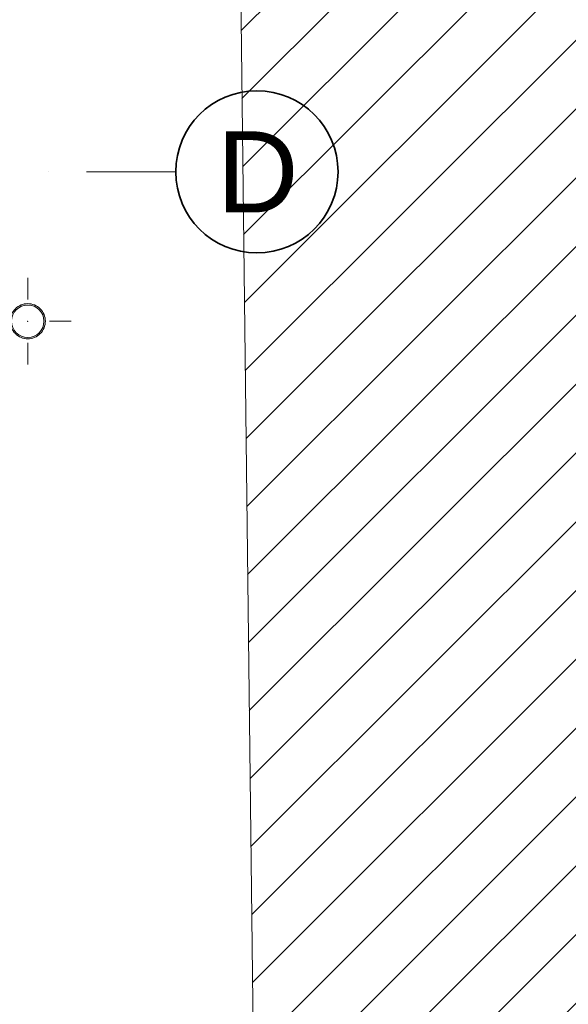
# Model space of a CAD drawing. Header units: millimetres. Extents: x -1465 to 393277, y -3788 to 454312.
# Tile 243 of 256: x 39250 to 41278, y 85049 to 88692. Entities that reach past the tile are written whole.
import ezdxf

# ---------------------------------------------------------------- set-up
doc = ezdxf.new("R2010")
doc.units = ezdxf.units.MM
doc.linetypes.add('Kropki i Kreski', pattern=[6.702778, 3.527778, -1.763889, 0, -1.411111])
doc.layers.add('Instalacje - Wod_Kan', color=8, linetype='Continuous')
doc.layers.add('Konstrukcja - Siatka mod', color=8, linetype='Continuous')
doc.styles.add('STYL_AUTOMATYCZNY_1', font='ARIALN.TTF')

msp = doc.modelspace()

# ---------------------------------------------------------------- hatches: boundary and pattern name
at = {"linetype": 'Continuous', "lineweight": 15}
h = msp.add_hatch(dxfattribs=at)
h.set_pattern_fill('Bloczki_ceramiczne_0006', color=8, style=0, pattern_type=2)
h.set_pattern_definition([(45, (-218848.59, 364306.62), (-127.27922, 127.27922), [])])
h.paths.add_polyline_path([(40038.8, 91183.9), (40229, 75195.6), (40369.9, 74998.5), (42991.9, 74992.5), (42991.9, 91167.6)])
at = {"layer": 'Instalacje - Wod_Kan', "linetype": 'Continuous', "lineweight": 13}
h = msp.add_hatch(color=8, dxfattribs=at)
h.paths.add_polyline_path([(39280, 87641.3, 0.414214), (39215, 87576.3, 0.414214), (39280, 87511.3, 0.414214), (39345, 87576.3, 0.414214)])
h.paths.add_polyline_path([(39280, 87636.3, -1), (39280, 87516.3, -1)], flags=0)

# ---------------------------------------------------------------- linework, layer by layer
at = {"color": 8, "linetype": 'Continuous', "lineweight": 13, "ltscale": 100, "flags": 128}
msp.add_lwpolyline([(40038.8, 91183.9), (40229, 75195.6), (40369.9, 74998.5), (42991.9, 74992.5), (42991.9, 91167.6)], close=True, dxfattribs=at)
at = {"layer": 'Instalacje - Wod_Kan', "color": 8, "linetype": 'Continuous', "lineweight": 0, "ltscale": 100}
for p, q in [((39280, 87656.3), (39280, 87736.3)), ((39360, 87576.3), (39440, 87576.3)), ((39280, 87496.3), (39280, 87416.3))]:
    msp.add_line(p, q, dxfattribs=at)
at = {"layer": 'Instalacje - Wod_Kan', "color": 8, "linetype": 'Continuous', "lineweight": 20, "ltscale": 100, "flags": 128}
for points in [[(39280, 87641.3, 0.414214), (39215, 87576.3, 0.414214), (39280, 87511.3, 0.414214), (39345, 87576.3, 0.414214)], [(39280, 87636.3, -1), (39280, 87516.3, -1)]]:
    msp.add_lwpolyline(points, format="xyb", close=True, dxfattribs=at)
at = {"layer": 'Instalacje - Wod_Kan', "color": 8, "linetype": 'Continuous', "lineweight": 0, "ltscale": 100}
msp.add_point((39280, 87576.3), dxfattribs=at)
at = {"layer": 'Konstrukcja - Siatka mod', "color": 8, "linetype": 'Kropki i Kreski', "lineweight": 13, "ltscale": 100}
msp.add_line((38827, 88128.9), (39827, 88128.9), dxfattribs=at)
at = {"layer": 'Konstrukcja - Siatka mod', "color": 8, "linetype": 'Continuous', "lineweight": 35, "ltscale": 100}
msp.add_circle((40127, 88128.9), 300, dxfattribs=at)

# ---------------------------------------------------------------- texts
at = {"layer": 'Konstrukcja - Siatka mod', "color": 8, "linetype": 'Continuous', "lineweight": 13, "insert": (39978.5, 88278.9), "char_height": 300, "attachment_point": 1, "style": 'STYL_AUTOMATYCZNY_1'}
msp.add_mtext('\\A1;{\\pql;\\pt0;\\fArial|b0|i0|c238|p0;\\W1.000000;D}', dxfattribs=at)

doc.saveas('drawing.dxf')
